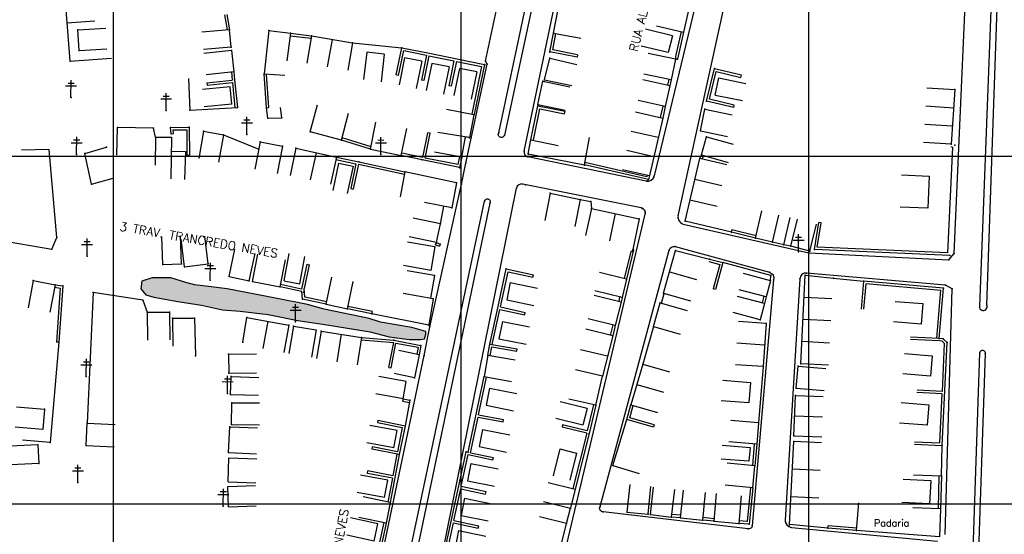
# Model space of a CAD drawing. Header units: millimetres. Extents: x 196436 to 199900, y 8705373 to 8708636.
# Tile 22 of 92: x 197673 to 197956, y 8706391 to 8706539. Entities that reach past the tile are written whole.
import ezdxf
from ezdxf.enums import TextEntityAlignment as Align

# ---------------------------------------------------------------- set-up
doc = ezdxf.new("R2010")
doc.units = ezdxf.units.MM
doc.header["$LTSCALE"] = 5
for name, color, linetype in [('CASA', 6, 'Continuous'), ('CERCA', 3, 'CERCA_LINE'), ('MALHA', 9, 'Continuous'), ('MEIO-FIO', 7, 'Continuous'), ('MURO', 9, 'Continuous'), ('POSTE', 3, 'Continuous'), ('ROCHA', 9, 'Continuous'), ('TEXTO', 2, 'Continuous'), ('TXT_NRUA', 3, 'Continuous')]:
    doc.layers.add(name, color=color, linetype=linetype)
doc.styles.add('GEOSIS', font='ROMANS.SHX')
doc.linetypes.add('CERCA_LINE', pattern='A,0.5,-0.2,["X",Standard,S=0.1,R=0,X=-0.1,Y=-0.05],-0.25', length=0.95)

# ---------------------------------------------------------------- blocks, each defined once
blk = doc.blocks.new('C')
at = {"layer": 'CASA'}
blk.add_lwpolyline([(0, 0), (0, 8)], dxfattribs=at)
blk = doc.blocks.new('A$C324D1BEE')
at = {"layer": 'CASA'}
for points in [[(8.77, 4.99), (0.9, 6.41)], [(7.87, 0), (8.77, 4.99)], [(7.87, 0), (0, 1.42)]]:
    blk.add_lwpolyline(points, dxfattribs=at)
blk = doc.blocks.new('A$C6160071F')
at = {"layer": 'CASA', "rotation": 179.1179489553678}
blk.add_blockref('A$C324D1BEE', (8.85, 6.4), dxfattribs=at)
blk = doc.blocks.new('A$C6C777A1E')
at = {"layer": 'CASA'}
for points in [[(0, 8), (0, 0)], [(0, 8), (5, 8)], [(5, 8), (5, 0)]]:
    blk.add_lwpolyline(points, dxfattribs=at)
blk = doc.blocks.new('A$C1E2D5F4F')
at = {"layer": 'CASA', "rotation": 282.9407027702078}
blk.add_blockref('A$C6C777A1E', (0, 4.87), dxfattribs=at)
blk = doc.blocks.new('A$C5AF67674')
at = {"layer": 'CASA'}
blk.add_lwpolyline([(0.45, 6.51), (8.43, 5.9), (7.98, 0), (0, 0.61)], dxfattribs=at)

msp = doc.modelspace()

# ---------------------------------------------------------------- hatches: boundary and pattern name
at = {"layer": 'ROCHA'}
h = msp.add_hatch(dxfattribs=at)
h.set_pattern_fill('AR-CONC', color=256, scale=0.5, angle=-0.251, style=0)
h.set_pattern_definition([(49.74900448, (-38097.4676, 993.7532), (3.5848920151, -0.3294681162), [0.375, -4.125]), (354.74900448, (-38097.4676, 993.7532), (-0.6772744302, 3.76396371), [0.3, -3.3]), (100.20040448, (-38097.1688, 993.7258), (2.9076202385, 3.434493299), [0.31870095, -3.50571056]), (45.93320448, (-38097.463, 994.753), (5.3325286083, -0.8509633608), [0.5625, -6.1875]), (96.38460448, (-38097.019, 994.6823), (4.6946052, 4.850070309), [0.47805144, -5.258565]), (350.93320448, (-38097.463, 994.753), (4.694601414, 4.850073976), [0.45, -4.95]), (20.74900448, (-38096.9643, 994.501), (2.9756878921, -2.0261494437), [0.375, -4.125]), (325.74900448, (-38096.9643, 994.501), (1.2324482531, 3.6203859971), [0.3, -3.3]), (71.20040448, (-38096.7163, 994.332), (4.2081373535, 1.5942332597), [0.31870095, -3.50571056]), (37.24900448, (-38097.4676, 993.7532), (0.06809020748, 1.66418695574), [0, -3.26, 0, -3.35, 0, -3.3125]), (7.24900448, (-38097.4676, 993.7532), (1.32397403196, 1.96627751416), [0, -1.91, 0, -3.185, 0, -1.2625]), (327.24900448, (-38098.5826, 993.7581), (2.66859254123, -0.12446581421), [0, -1.25, 0, -3.9, 0, -5.175]), (317.24900448, (-38099.0825, 993.7603), (2.91809550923, 0.4877463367), [0, -1.625, 0, -2.59, 0, -3.675])])
h.paths.add_polyline_path([(197789.923, 8706449.535), (197785.915, 8706450.714), (197776.839, 8706452.231), (197773.57, 8706453.301), (197760.697, 8706455.995), (197755.845, 8706457.283), (197746.665, 8706459.117), (197732.736, 8706461.816), (197727.353, 8706462.473), (197723.342, 8706463.018), (197720.877, 8706463.671), (197716.553, 8706464.957), (197711.167, 8706464.98), (197708.206, 8706464.044), (197707.879, 8706461.829), (197709.35, 8706460.134), (197711.67, 8706459.385), (197718.53, 8706458.194), (197725.389, 8706457.109), (197731.403, 8706455.816), (197736.471, 8706455.372), (197744.525, 8706454.481), (197753.072, 8706452.756), (197760.882, 8706451.561), (197773.863, 8706449.499), (197779.348, 8706447.997), (197785.259, 8706447.233), (197788.427, 8706447.219), (197789.484, 8706447.425), (197789.912, 8706448.795)])

# ---------------------------------------------------------------- linework, layer by layer
at = {"layer": 'CASA'}
for p, q in [((197934.095, 8706519.688), (197942.079, 8706519.19)), ((197942.079, 8706519.19), (197941.096, 8706503.444)), ((197835.516, 8706497.505), (197837.038, 8706505.358)), ((197941.096, 8706503.444), (197933.112, 8706503.942)), ((197875.211, 8706416.871), (197883.185, 8706416.222)), ((197883.185, 8706416.222), (197882.857, 8706412.197)), ((197882.857, 8706412.197), (197874.884, 8706412.846))]:
    msp.add_line(p, q, dxfattribs=at)
for points in [[(197870.576, 8706564.327), (197864.035, 8706535.707)], [(197826.651, 8706535.438), (197827.879, 8706541.854)], [(197689.838, 8706536.364), (197697.826, 8706536.803)], [(197690.164, 8706530.431), (197689.838, 8706536.364)], [(197733.441, 8706536.397), (197725.47, 8706535.716)], [(197733.869, 8706531.381), (197733.441, 8706536.397)], [(197744.759, 8706536.192), (197743.396, 8706523.661)], [(197744.759, 8706536.192), (197750.985, 8706535.356)], [(197750.985, 8706535.356), (197749.92, 8706527.427)], [(197757.018, 8706534.617), (197755.668, 8706526.732)], [(197757.018, 8706534.617), (197768.826, 8706532.596)], [(197826.645, 8706535.4), (197834.508, 8706533.934)], [(197733.869, 8706531.381), (197725.899, 8706530.7)], [(197762.922, 8706533.606), (197761.572, 8706525.721)], [(197768.826, 8706532.596), (197767.476, 8706524.71)], [(197690.164, 8706530.431), (197698.152, 8706530.87)], [(197734.009, 8706530.447), (197726.057, 8706529.568)], [(197734.009, 8706530.447), (197734.689, 8706524.297)], [(197861.744, 8706527.956), (197853.91, 8706529.575)], [(197824.09, 8706522.001), (197825.582, 8706528.203)], [(197825.582, 8706528.203), (197833.36, 8706526.331)], [(197861.744, 8706527.956), (197860.513, 8706521.995)], [(197734.689, 8706524.297), (197726.738, 8706523.417)], [(197743.396, 8706523.661), (197749.386, 8706523.31)], [(197860.513, 8706521.995), (197852.678, 8706523.614)], [(197822.153, 8706514.859), (197823.542, 8706521.58)], [(197823.553, 8706521.548), (197831.377, 8706519.96)], [(197824.09, 8706522.001), (197831.916, 8706520.329)], [(197860.148, 8706520.196), (197852.35, 8706521.983)], [(197860.148, 8706520.196), (197858.789, 8706514.266)], [(197756.679, 8706507.01), (197758.757, 8706514.735)], [(197822.153, 8706514.859), (197829.987, 8706513.24)], [(197858.789, 8706514.266), (197850.991, 8706516.053)], [(197744.433, 8706510.912), (197744.026, 8706513.935)], [(197748.49, 8706511.001), (197748.084, 8706514.025)], [(197765.615, 8706504.606), (197767.693, 8706512.332)], [(197803.724, 8706511.911), (197795.866, 8706513.416)], [(197803.724, 8706511.911), (197802.455, 8706505.287)], [(197868.89, 8706507.3), (197870.182, 8706513.502)], [(197870.182, 8706513.502), (197878.014, 8706511.87)], [(197744.433, 8706510.912), (197748.49, 8706511.001)], [(197773.966, 8706501.986), (197775.568, 8706509.824)], [(197858.061, 8706510.967), (197854.265, 8706494.396)], [(197725.95, 8706507.164), (197724.564, 8706499.285)], [(197725.95, 8706507.164), (197731.683, 8706506.156)], [(197731.683, 8706506.156), (197730.297, 8706498.277)], [(197765.615, 8706504.606), (197756.679, 8706507.01)], [(197782.85, 8706500.171), (197784.451, 8706508.009)], [(197802.399, 8706505.412), (197793.402, 8706506.793)], [(197868.89, 8706507.3), (197876.722, 8706505.668)], [(197712.157, 8706505.457), (197712.032, 8706497.457)], [(197712.157, 8706505.457), (197716.77, 8706505.44)], [(197716.77, 8706505.44), (197716.529, 8706493.443)], [(197742.22, 8706504.091), (197740.742, 8706496.229)], [(197742.22, 8706504.091), (197748.645, 8706502.884)], [(197800.284, 8706499.728), (197801.311, 8706505.579)], [(197819.318, 8706500.644), (197820.162, 8706504.71)], [(197820.162, 8706504.71), (197827.995, 8706503.084)], [(197869.187, 8706500.373), (197870.668, 8706505.605)], [(197870.668, 8706505.605), (197878.365, 8706503.426)], [(197691.826, 8706500.813), (197698.057, 8706502.585)], [(197693.746, 8706491.926), (197691.826, 8706500.813)], [(197716.755, 8706501.44), (197720.726, 8706501.328)], [(197720.726, 8706501.328), (197720.5, 8706493.331)], [(197748.645, 8706502.884), (197747.168, 8706495.021)], [(197752.541, 8706502.259), (197750.834, 8706494.443)], [(197752.541, 8706502.259), (197764.177, 8706499.718)], [(197758.359, 8706500.989), (197756.652, 8706493.173)], [(197773.966, 8706501.986), (197782.85, 8706500.171)], [(197800.284, 8706499.728), (197792.404, 8706501.112)], [(197819.318, 8706500.644), (197835.516, 8706497.505)], [(197869.187, 8706500.373), (197876.884, 8706498.194)], [(197764.177, 8706499.718), (197762.47, 8706491.902)], [(197764.783, 8706497.981), (197763.117, 8706490.157)], [(197764.783, 8706497.981), (197768.967, 8706497.09)], [(197864.487, 8706481.33), (197868.738, 8706499.337)], [(197876.524, 8706497.499), (197868.738, 8706499.337)], [(197768.967, 8706497.09), (197767.3, 8706489.265)], [(197783.895, 8706495.488), (197782.51, 8706488.335)], [(197798.77, 8706492.284), (197783.895, 8706495.488)], [(197846.467, 8706496.182), (197854.265, 8706494.396)], [(197926.755, 8706494.633), (197934.748, 8706494.29), (197934.349, 8706484.996), (197926.357, 8706485.339)], [(197693.746, 8706491.926), (197699.976, 8706493.698)], [(197798.77, 8706492.284), (197797.385, 8706485.131)], [(197825.701, 8706489.308), (197824.128, 8706481.464)], [(197825.701, 8706489.308), (197834.363, 8706487.57)], [(197797.385, 8706485.131), (197789.531, 8706486.652)], [(197834.363, 8706487.57), (197832.791, 8706479.727)], [(197834.363, 8706487.57), (197837.357, 8706486.943)], [(197837.357, 8706486.943), (197837.553, 8706484.977)], [(197837.553, 8706484.977), (197835.846, 8706477.161)], [(197837.553, 8706484.977), (197851.29, 8706481.976)], [(197844.422, 8706483.477), (197842.715, 8706475.661)], [(197884.763, 8706476.44), (197886.606, 8706484.225)], [(197794.1, 8706480.506), (197786.275, 8706482.173)], [(197792.954, 8706475.127), (197794.1, 8706480.506)], [(197851.29, 8706481.976), (197849.464, 8706473.11)], [(197877.809, 8706478.119), (197864.487, 8706481.33)], [(197889.64, 8706475.286), (197891.482, 8706483.071)], [(197892.933, 8706474.534), (197894.714, 8706482.333)], [(197894.911, 8706474.068), (197896.848, 8706481.83)], [(197900.417, 8706472.693), (197902.355, 8706480.455)], [(197714.274, 8706468.867), (197713.995, 8706476.863)], [(197719.599, 8706469.053), (197719.321, 8706477.048)], [(197720.495, 8706468.201), (197719.494, 8706476.138)], [(197727.315, 8706469.061), (197726.315, 8706476.998)], [(197792.524, 8706473.889), (197784.641, 8706475.251)], [(197792.954, 8706475.127), (197785.129, 8706476.793)], [(197889.64, 8706475.286), (197884.763, 8706476.44)], [(197892.933, 8706474.534), (197889.64, 8706475.286)], [(197733.315, 8706465.388), (197734.983, 8706473.212)], [(197739.106, 8706464.154), (197740.774, 8706471.978)], [(197749.132, 8706464.15), (197750.597, 8706472.015)], [(197792.524, 8706473.889), (197791.358, 8706467.135)], [(197858.329, 8706460.542), (197861.767, 8706472.867)], [(197861.767, 8706472.867), (197871.536, 8706470.379)], [(197894.911, 8706474.068), (197892.933, 8706474.534)], [(197900.417, 8706472.693), (197894.911, 8706474.068)], [(197714.274, 8706468.867), (197719.599, 8706469.053)], [(197720.495, 8706468.201), (197727.315, 8706469.061)], [(197740.026, 8706463.964), (197741.607, 8706471.806)], [(197747.96, 8706462.365), (197749.541, 8706470.207)], [(197753.653, 8706463.308), (197755.118, 8706471.173)], [(197791.358, 8706467.135), (197783.474, 8706468.497)], [(197792.397, 8706465.675), (197784.512, 8706467.026)], [(197847.631, 8706464.608), (197839.858, 8706466.499)], [(197860.048, 8706466.705), (197867.754, 8706464.555)], [(197889.075, 8706464.159), (197881.346, 8706466.223)], [(197676.986, 8706464.199), (197675.473, 8706456.343)], [(197676.986, 8706464.199), (197683.273, 8706462.988)], [(197733.315, 8706465.388), (197739.106, 8706464.154)], [(197740.026, 8706463.964), (197747.96, 8706462.365)], [(197749.132, 8706464.15), (197753.653, 8706463.308)], [(197761.255, 8706457.383), (197762.91, 8706465.21)], [(197767.359, 8706456.092), (197769.014, 8706463.919)], [(197792.397, 8706465.675), (197791.274, 8706459.119)], [(197847.631, 8706464.608), (197846.357, 8706459.37)], [(197889.075, 8706464.159), (197887.833, 8706459.509)], [(197897.783, 8706440.287), (197899.084, 8706465.721)], [(197899.084, 8706465.721), (197907.206, 8706464.946)], [(197683.273, 8706462.988), (197681.76, 8706455.132)], [(197846.357, 8706459.37), (197838.584, 8706461.261)], [(197887.833, 8706459.509), (197880.104, 8706461.573)], [(197792.067, 8706458.983), (197783.389, 8706460.47)], [(197792.067, 8706458.983), (197790.769, 8706451.409)], [(197846.086, 8706458.023), (197838.316, 8706459.927)], [(197846.086, 8706458.023), (197844.43, 8706451.267)], [(197855.435, 8706450.975), (197857.377, 8706457.779)], [(197857.377, 8706457.779), (197865.07, 8706455.584)], [(197857.675, 8706457.718), (197858.453, 8706460.507)], [(197858.329, 8706460.542), (197866.035, 8706458.392)], [(197887.317, 8706457.576), (197879.588, 8706459.641)], [(197924.912, 8706458.221), (197932.886, 8706457.572), (197932.406, 8706451.679), (197924.432, 8706452.327)], [(197709.765, 8706455.103), (197716.175, 8706455.137)], [(197709.765, 8706455.103), (197709.808, 8706447.103)], [(197716.175, 8706455.137), (197716.218, 8706447.138)], [(197761.255, 8706457.383), (197767.359, 8706456.092)], [(197886.075, 8706452.926), (197878.345, 8706454.99)], [(197887.317, 8706457.576), (197886.075, 8706452.926)], [(197717.06, 8706453.352), (197723.349, 8706453.39)], [(197717.06, 8706453.352), (197717.108, 8706445.352)], [(197723.349, 8706453.39), (197723.656, 8706442.517)], [(197737.23, 8706446.522), (197738.408, 8706453.611)], [(197738.408, 8706453.611), (197750.5, 8706451.358)], [(197744.454, 8706452.484), (197742.989, 8706444.62)], [(197790.769, 8706451.409), (197774.384, 8706454.588)], [(197844.43, 8706451.267), (197836.66, 8706453.171)], [(197887.819, 8706451.846), (197879.838, 8706452.392)], [(197750.5, 8706451.358), (197749.035, 8706443.493)], [(197751.814, 8706451.104), (197750.534, 8706443.207)], [(197751.814, 8706451.104), (197758.333, 8706450.047)], [(197758.333, 8706450.047), (197757.054, 8706442.15)], [(197759.757, 8706449.695), (197758.482, 8706441.797)], [(197759.757, 8706449.695), (197771.384, 8706447.818)], [(197843.667, 8706448.268), (197835.909, 8706450.219)], [(197855.435, 8706450.975), (197863.127, 8706448.779)], [(197887.819, 8706451.846), (197886.971, 8706439.442)], [(197765.571, 8706448.756), (197764.296, 8706440.858)], [(197771.384, 8706447.818), (197770.11, 8706439.92)], [(197843.667, 8706448.268), (197840.767, 8706436.734)], [(197788.037, 8706442.832), (197782.162, 8706444.051)], [(197842.217, 8706442.501), (197834.415, 8706444.27)], [(197887.395, 8706445.644), (197879.413, 8706446.19)], [(197788.037, 8706442.832), (197786.669, 8706436.244)], [(197807.776, 8706442.758), (197806.698, 8706436.578)], [(197807.776, 8706442.758), (197815.657, 8706441.383)], [(197927.629, 8706443.244), (197935.603, 8706442.595), (197935.123, 8706436.702), (197927.15, 8706437.351)], [(197840.767, 8706436.734), (197832.965, 8706438.503)], [(197852.299, 8706440.174), (197848.884, 8706428.46)], [(197852.299, 8706440.174), (197859.979, 8706437.935)], [(197886.971, 8706439.442), (197878.989, 8706439.988)], [(197896.503, 8706433.233), (197897.037, 8706439.556)], [(197897.037, 8706439.556), (197905.008, 8706438.884)], [(197784.298, 8706435.192), (197776.432, 8706436.65)], [(197786.669, 8706436.244), (197780.795, 8706437.463)], [(197783.374, 8706430.206), (197784.298, 8706435.192)], [(197806.698, 8706436.578), (197814.579, 8706435.203)], [(197838.856, 8706428.31), (197840.767, 8706436.734)], [(197850.591, 8706434.317), (197858.272, 8706432.078)], [(197896.503, 8706433.233), (197904.475, 8706432.56)], [(197783.374, 8706430.206), (197775.508, 8706431.663)], [(197838.856, 8706428.31), (197831.055, 8706430.08)], [(197895.82, 8706419.487), (197896.236, 8706431.164)], [(197896.236, 8706431.164), (197904.231, 8706430.879)], [(197734.026, 8706422.822), (197734.091, 8706429.072)], [(197734.091, 8706429.072), (197742.091, 8706428.989)], [(197848.884, 8706428.46), (197856.564, 8706426.221)], [(197926.627, 8706429.1), (197934.6, 8706428.451), (197934.121, 8706422.557), (197926.147, 8706423.206)], [(197885.619, 8706423.297), (197877.647, 8706423.965)], [(197896.028, 8706425.325), (197904.023, 8706425.04)], [(197692.232, 8706416.73), (197692.502, 8706423.149)], [(197692.502, 8706423.149), (197700.495, 8706422.813)], [(197733.186, 8706414.724), (197733.518, 8706422.167)], [(197733.518, 8706422.167), (197741.51, 8706421.81)], [(197734.026, 8706422.822), (197742.025, 8706422.738)], [(197885.619, 8706423.297), (197885.102, 8706417.12)], [(197895.82, 8706419.487), (197903.815, 8706419.202)], [(197678.305, 8706416.909), (197670.313, 8706416.536)], [(197678.305, 8706416.909), (197678.552, 8706411.603)], [(197692.232, 8706416.73), (197700.225, 8706416.394)], [(197885.102, 8706417.12), (197877.13, 8706417.788)], [(197894.571, 8706393.991), (197895.773, 8706417.926)], [(197930.237, 8706408.299), (197938.233, 8706408.046), (197938.508, 8706416.753)], [(197733.009, 8706406.317), (197733.263, 8706413.206)], [(197733.186, 8706414.724), (197741.178, 8706414.367)], [(197733.263, 8706413.206), (197741.257, 8706412.912)], [(197678.552, 8706411.603), (197670.561, 8706411.23)], [(197884.585, 8706410.943), (197876.621, 8706411.694)], [(197883.984, 8706404.567), (197884.585, 8706410.943)], [(197927.199, 8706407.096), (197935.187, 8706406.662), (197934.822, 8706399.962), (197926.834, 8706400.396)], [(197732.93, 8706404.961), (197740.926, 8706405.225)], [(197733.123, 8706399.114), (197732.93, 8706404.961)], [(197733.009, 8706406.317), (197741.004, 8706406.022)], [(197825.085, 8706406.088), (197832.859, 8706404.199)], [(197832.859, 8706404.199), (197831.527, 8706398.716)], [(197847.847, 8706397.615), (197848.705, 8706405.569)], [(197853.833, 8706396.969), (197854.692, 8706404.923)], [(197854.539, 8706396.852), (197855.441, 8706404.801)], [(197860.619, 8706396.162), (197861.521, 8706404.111)], [(197863.215, 8706395.962), (197864.027, 8706403.921)], [(197883.984, 8706404.567), (197876.02, 8706405.318)], [(197779.694, 8706400.363), (197771.86, 8706401.984)], [(197869.565, 8706395.314), (197870.377, 8706403.273)], [(197872.842, 8706394.964), (197873.538, 8706402.933)], [(197880.034, 8706394.335), (197880.731, 8706402.305)], [(197733.123, 8706399.114), (197741.119, 8706399.378)], [(197779.694, 8706400.363), (197778.465, 8706394.423)], [(197823.753, 8706400.605), (197831.527, 8706398.716)], [(197929.99, 8706398.896), (197937.984, 8706398.592), (197937.676, 8706390.477), (197913.864, 8706392.299), (197914.443, 8706400.278)], [(197778.465, 8706394.423), (197770.631, 8706396.044)], [(197830.347, 8706394.344), (197822.569, 8706396.215)], [(197847.847, 8706397.615), (197853.833, 8706396.969)], [(197854.539, 8706396.852), (197860.619, 8706396.162)], [(197863.215, 8706395.962), (197869.565, 8706395.314)], [(197827.16, 8706381.102), (197830.347, 8706394.344)], [(197872.842, 8706394.964), (197880.034, 8706394.335)], [(197905.565, 8706392.986), (197894.571, 8706393.991)]]:
    msp.add_lwpolyline(points, dxfattribs=at)
for p in [(197689.839, 8706536.364, 696.786), (197733.442, 8706536.397, 699.08), (197744.759, 8706536.193, 699.474), (197750.986, 8706535.356, 700.124), (197757.019, 8706534.617, 700.423), (197826.652, 8706535.439, 701.776), (197733.87, 8706531.382, 699.247), (197768.827, 8706532.596, 700.844), (197690.165, 8706530.432, 696.802), (197734.01, 8706530.447, 699.422), (197825.584, 8706528.203, 701.922), (197861.745, 8706527.956, 702.219), (197734.69, 8706524.297, 699.437), (197743.397, 8706523.661, 699.967), (197823.543, 8706521.58, 702.256), (197823.977, 8706521.531, 702.273), (197860.149, 8706520.196, 702.344), (197860.513, 8706521.995, 702.143), (197942.079, 8706519.19, 702.436), (197822.12, 8706514.475, 702.893), (197822.153, 8706514.86, 702.565), (197744.027, 8706513.935, 700.176), (197803.79, 8706511.95, 702.507), (197858.79, 8706514.266, 702.589), (197870.183, 8706513.502, 702.522), (197744.434, 8706510.912, 700.302), (197748.491, 8706511.002, 700.558), (197858.062, 8706510.967, 702.704), (197716.66, 8706506.459, 698.644), (197725.951, 8706507.164, 699.893), (197731.684, 8706506.156, 699.903), (197756.68, 8706507.01, 701.525), (197868.891, 8706507.3, 702.652), (197712.158, 8706505.457, 698.303), (197742.221, 8706504.091, 701.165), (197765.616, 8706504.607, 701.865), (197801.283, 8706505.41, 702.737), (197802.456, 8706505.287, 702.524), (197820.163, 8706504.711, 702.965), (197870.668, 8706505.605, 702.751), (197941.096, 8706503.443, 703.334), (197691.827, 8706500.813, 696.617), (197698.058, 8706502.586, 697.314), (197748.646, 8706502.884, 701.233), (197752.542, 8706502.259, 701.872), (197773.967, 8706501.987, 702.601), (197819.318, 8706500.644, 702.865), (197819.474, 8706500.588, 702.937), (197869.187, 8706500.373, 702.987), (197764.177, 8706499.718, 702.51), (197782.851, 8706500.171, 702.566), (197800.285, 8706499.728, 702.731), (197835.517, 8706497.504, 703.418), (197868.739, 8706499.337, 702.992), (197783.896, 8706495.488, 702.585), (197693.747, 8706491.926, 696.623), (197854.266, 8706494.396, 703.446), (197825.701, 8706489.308, 703.365), (197834.364, 8706487.571, 703.633), (197837.358, 8706486.943, 703.64), (197837.554, 8706484.977, 703.664), (197794.101, 8706480.506, 703.238), (197851.291, 8706481.977, 703.723), (197864.488, 8706481.33, 703.918), (197792.955, 8706475.127, 703.26), (197889.64, 8706475.286, 704.75), (197792.525, 8706473.89, 703.413), (197849.464, 8706473.11, 704.277), (197861.768, 8706472.868, 704.447), (197892.933, 8706474.534, 704.821), (197894.911, 8706474.068, 704.857), (197900.418, 8706472.694, 704.984), (197719.6, 8706469.053, 699.695), (197727.316, 8706469.061, 700.873), (197871.536, 8706470.379, 704.642), (197714.275, 8706468.867, 698.898), (197720.496, 8706468.201, 699.82), (197676.986, 8706464.199, 696.662), (197733.316, 8706465.388, 702.024), (197739.107, 8706464.154, 702.026), (197740.027, 8706463.964, 701.94), (197792.398, 8706465.675, 703.625), (197847.631, 8706464.608, 704.316), (197889.075, 8706464.159, 704.945), (197899.084, 8706465.721, 705.04), (197907.207, 8706464.946, 705.174), (197683.273, 8706462.989, 697.039), (197747.961, 8706462.365, 702.475), (197792.068, 8706458.983, 703.917), (197846.087, 8706458.023, 705.007), (197846.357, 8706459.37, 704.78), (197857.377, 8706457.78, 704.959), (197857.675, 8706457.718, 704.99), (197858.329, 8706460.542, 704.967), (197709.766, 8706455.103, 698.007), (197716.176, 8706455.138, 699.123), (197761.256, 8706457.383, 702.872), (197767.36, 8706456.092, 703.564), (197717.061, 8706453.352, 699.247), (197723.35, 8706453.39, 700.128), (197738.409, 8706453.611, 701.985), (197774.385, 8706454.588, 703.634), (197886.075, 8706452.926, 705.556), (197750.501, 8706451.358, 702.799), (197751.815, 8706451.104, 703.184), (197759.758, 8706449.695, 703.789), (197790.77, 8706451.409, 704.246), (197844.43, 8706451.267, 705.09), (197855.435, 8706450.975, 705.04), (197887.819, 8706451.846, 705.613), (197737.231, 8706446.522, 702.236), (197771.385, 8706447.818, 703.823), (197843.668, 8706448.268, 705.158), (197723.657, 8706442.517, 700.268), (197788.038, 8706442.832, 704.589), (197807.777, 8706442.758, 704.849), (197852.299, 8706440.174, 705.51), (197886.971, 8706439.442, 706.327), (197897.037, 8706439.556, 706.423), (197897.784, 8706440.287, 706.563), (197733.905, 8706436.567, 702.113), (197786.67, 8706436.244, 704.713), (197806.699, 8706436.578, 704.835), (197840.767, 8706436.734, 705.677), (197896.504, 8706433.233, 706.695), (197733.74, 8706431.459, 702.043), (197896.236, 8706431.164, 706.764), (197680.171, 8706427.246, 697.41), (197734.092, 8706429.072, 702.522), (197838.857, 8706428.31, 706.012), (197692.503, 8706423.149, 697.452), (197733.519, 8706422.168, 701.676), (197734.027, 8706422.822, 702.539), (197885.62, 8706423.297, 707.385), (197895.82, 8706419.487, 707.391), (197678.305, 8706416.909, 697.505), (197692.233, 8706416.73, 697.462), (197895.773, 8706417.926, 707.556), (197938.508, 8706416.753, 708.376), (197733.186, 8706414.724, 701.742), (197678.553, 8706411.603, 697.614), (197884.585, 8706410.943, 708.093), (197832.859, 8706404.2, 706.738), (197883.984, 8706404.567, 708.222), (197779.695, 8706400.363, 705.425), (197831.527, 8706398.716, 706.791), (197847.847, 8706397.615, 707.251), (197853.833, 8706396.969, 707.786), (197854.539, 8706396.852, 707.789), (197860.62, 8706396.162, 708.16), (197863.215, 8706395.962, 708.292), (197778.466, 8706394.423, 705.553), (197830.347, 8706394.344, 706.957), (197869.565, 8706395.314, 708.574), (197872.842, 8706394.964, 708.671), (197880.035, 8706394.335, 708.627), (197894.571, 8706393.991, 708.778), (197905.565, 8706392.986, 709.046), (197913.864, 8706392.299, 709.179)]:
    msp.add_point(p, dxfattribs=at)
at = {"layer": 'CERCA'}
for p, q in [((197683.776, 8706476.563), (197681.538, 8706501.956)), ((197651.393, 8706478.557), (197682.283, 8706473.264)), ((197682.283, 8706473.264), (197683.776, 8706476.563))]:
    msp.add_line(p, q, dxfattribs=at)
for points in [[(197685.196, 8706556.946), (197687.537, 8706527.297)], [(197686.662, 8706538.381), (197694.644, 8706538.912)], [(197768.826, 8706532.596), (197783.012, 8706531.215)], [(197687.537, 8706527.297), (197699.499, 8706528.242)], [(197721.607, 8706522.357), (197722.06, 8706513.207), (197735.69, 8706514.009)], [(197701.034, 8706500.274), (197701.194, 8706508.273)], [(197711.524, 8706508.066), (197701.194, 8706508.273)], [(197712.157, 8706505.457), (197711.524, 8706508.066)], [(197731.683, 8706506.156), (197741.835, 8706502.041)], [(197681.538, 8706501.956), (197673.54, 8706501.747)], [(197794.1, 8706480.506), (197795.082, 8706485.577)], [(197889.075, 8706464.159), (197889.143, 8706465.652), (197875.328, 8706469.37)], [(197907.206, 8706464.946), (197915.839, 8706463.995)], [(197694.228, 8706460.798), (197692.502, 8706423.149)], [(197708.491, 8706458.524), (197694.228, 8706460.798)], [(197708.491, 8706458.524), (197709.765, 8706455.103)], [(197855.435, 8706450.975), (197852.299, 8706440.174)], [(197684.364, 8706446.473), (197681.874, 8706417.592)], [(197733.18, 8706443.077), (197741.18, 8706443.154)], [(197733.18, 8706443.077), (197733.233, 8706437.563)], [(197886.971, 8706439.442), (197885.619, 8706423.297)], [(197733.233, 8706437.563), (197741.233, 8706437.641)], [(197733.739, 8706431.459), (197733.904, 8706436.567)], [(197733.904, 8706436.567), (197741.9, 8706436.308)], [(197733.739, 8706431.459), (197741.735, 8706431.2)], [(197785.341, 8706429.842), (197783.976, 8706422.456)], [(197843.679, 8706410.991), (197847.71, 8706424.192)], [(197681.874, 8706417.592), (197673.903, 8706418.28)], [(197843.679, 8706410.991), (197851.33, 8706408.655)], [(197830.347, 8706394.344), (197831.527, 8706398.716)]]:
    msp.add_lwpolyline(points, dxfattribs=at)
for p in [(197687.538, 8706527.297, 696.163), (197722.061, 8706513.207, 699.003), (197701.195, 8706508.273, 697.508), (197711.525, 8706508.066, 698.177), (197683.777, 8706476.564, 696.5), (197682.284, 8706473.265, 696.568), (197875.328, 8706469.37, 704.661), (197889.143, 8706465.652, 704.966), (197694.229, 8706460.798, 696.703), (197708.492, 8706458.524, 697.437), (197733.181, 8706443.077, 701.742), (197733.234, 8706437.563, 701.71), (197847.71, 8706424.192, 705.99), (197681.875, 8706417.593, 697.474), (197843.679, 8706410.992, 706.44)]:
    msp.add_point(p, dxfattribs=at)
at = {"layer": 'MALHA'}
for p, q in [((197700, 8708635.599), (197700, 8705384.785)), ((197700, 8708635.599), (197700, 8705384.785)), ((197800, 8708635.599), (197800, 8705384.785)), ((197800, 8708635.599), (197800, 8705384.785)), ((197900, 8708635.599), (197900, 8705384.785)), ((197900, 8708635.599), (197900, 8705384.785)), ((196441.61, 8706500), (199000, 8706500)), ((196441.61, 8706500), (199000, 8706500)), ((196441.61, 8706400), (199000, 8706400)), ((196441.61, 8706400), (199000, 8706400))]:
    msp.add_line(p, q, dxfattribs=at)
at = {"layer": 'MEIO-FIO'}
for p, q in [((197818.248, 8706501.484), (197849.392, 8706651.787)), ((197862.495, 8706482.857), (197898.477, 8706645.917)), ((197879.839, 8706595.112), (197855.607, 8706494.324)), ((197941.945, 8706472.015), (197946.649, 8706578.624)), ((197807.051, 8706527.305), (197810.534, 8706543.405)), ((197801.456, 8706498.015), (197807.52, 8706526.428)), ((197807.52, 8706526.428), (197807.051, 8706527.305)), ((197800.149, 8706491.923), (197801.456, 8706498.015)), ((197853.268, 8706492.832), (197819.277, 8706499.807)), ((197791.073, 8706450.877), (197800.149, 8706491.923)), ((197851.898, 8706485.115), (197817.774, 8706491.953)), ((197791.187, 8706368.35), (197816.006, 8706490.781)), ((197811.19, 8706307.543), (197853.058, 8706483.295)), ((197863.993, 8706480.48), (197900.123, 8706472.152)), ((197900.123, 8706472.152), (197940.413, 8706470.157)), ((197940.413, 8706470.157), (197941.945, 8706472.015)), ((197939.419, 8706462.847), (197899.443, 8706466.381)), ((197897.521, 8706464.673), (197893.266, 8706395.307)), ((197939.309, 8706391.162), (197941.383, 8706461.807)), ((197941.383, 8706461.807), (197939.419, 8706462.847)), ((197789.427, 8706442.612), (197791.073, 8706450.877)), ((197774.316, 8706370.734), (197789.427, 8706442.612)), ((197895.09, 8706393.196), (197937.152, 8706389.245))]:
    msp.add_line(p, q, dxfattribs=at)
for points in [[(197810.9, 8706506.73), (197833.088, 8706610.934), (197841.723, 8706651.945, -1.2923561), (197843.526, 8706651.048), (197834.916, 8706610.285), (197812.521, 8706506.072, -1.1908152), (197810.9, 8706506.73, -0.5567232)], [(197951.344, 8706457.096), (197954.94, 8706562.014, 0.971483), (197953.268, 8706562.12), (197949.181, 8706456.748, 1.2207962), (197951.344, 8706457.096, -1.4479952)], [(197774.703, 8706333.303), (197781.902, 8706369.694), (197806.838, 8706487.076, -1.1690951), (197808.348, 8706486.499), (197783.738, 8706369.459), (197775.786, 8706333.115, -0.9576991), (197774.703, 8706333.303, 2.4353933)], [(197840.048, 8706399.246), (197859.95, 8706473, -0.4134657), (197861.683, 8706474), (197888.802, 8706466.581, -0.4385793), (197889.925, 8706464.411), (197883.837, 8706393.669, -0.4448738), (197882.635, 8706392.76), (197840.908, 8706397.623, -0.5255417), (197840.048, 8706399.246, 5.1074571)], [(197943.944, 8706284.636), (197949.277, 8706443.419, -1.0985462), (197950.824, 8706443.221), (197945.473, 8706284.342, -1.1701021), (197943.944, 8706284.636, 1.7315322)]]:
    msp.add_lwpolyline(points, format="xyb", dxfattribs=at)
for centre, radius, start, end in [((197819.543, 8706501.125), 1.344, 164.4933, 258.6055), ((197817.476, 8706490.483), 1.5, 78.54384, 168.54076), ((197853.663, 8706494.792), 2, 258.6055, 346.45093), ((197851.6, 8706483.645), 1.5, 346.49021, 78.54384), ((197864.448, 8706482.428), 2, 167.60547, 256.83963), ((197899.287, 8706464.62), 1.767, 84.9478, 178.28478), ((197895.263, 8706395.189), 2, 176.6203, 265.04961)]:
    msp.add_arc(centre, radius, start, end, dxfattribs=at)
for p in [(197807.052, 8706527.305, 701.655), (197807.522, 8706526.429, 701.683), (197810.901, 8706506.73, 702.365), (197812.522, 8706506.072, 702.449), (197818.249, 8706501.484, 702.516), (197801.457, 8706498.015, 702.6), (197819.278, 8706499.807, 702.617), (197798.771, 8706492.284, 702.984), (197800.15, 8706491.923, 702.775), (197818.55, 8706491.796, 702.82), (197853.707, 8706492.869, 703.286), (197855.467, 8706493.976, 703.158), (197816.011, 8706490.805, 702.866), (197806.839, 8706487.076, 702.989), (197808.349, 8706486.499, 703.031), (197797.386, 8706485.131, 703.132), (197852.166, 8706484.984, 703.604), (197852.996, 8706483.657, 703.639), (197862.494, 8706482.184, 703.772), (197863.365, 8706480.747, 703.829), (197859.95, 8706473, 704.094), (197861.683, 8706474, 704.135), (197900.123, 8706472.152, 704.922), (197941.944, 8706472.015, 705.109), (197940.412, 8706470.157, 705.25), (197888.803, 8706466.581, 704.838), (197899.443, 8706466.381, 705.081), (197889.925, 8706464.411, 705.038), (197897.521, 8706464.673, 705.036), (197939.418, 8706462.846, 705.626), (197941.383, 8706461.807, 705.733), (197951.343, 8706457.096, 705.973), (197791.074, 8706450.877, 704.102), (197789.428, 8706442.613, 704.34), (197949.277, 8706443.419, 706.831), (197950.823, 8706443.22, 706.815), (197840.049, 8706399.246, 706.753), (197840.908, 8706397.623, 706.861), (197882.635, 8706392.76, 708.726), (197883.837, 8706393.67, 708.762), (197893.395, 8706394.816, 708.712), (197894.38, 8706393.578, 708.739)]:
    msp.add_point(p, dxfattribs=at)
at = {"layer": 'MURO'}
for p, q in [((197731.982, 8706540.656), (197732.741, 8706536.337)), ((197732.675, 8706540.755), (197733.441, 8706536.397)), ((197750.9, 8706534.661), (197756.933, 8706533.922)), ((197750.985, 8706535.356), (197757.018, 8706534.617)), ((197825.584, 8706530.029), (197826.651, 8706535.438)), ((197826.406, 8706530.58), (197827.338, 8706535.303)), ((197863.352, 8706535.861), (197861.722, 8706528.656)), ((197864.035, 8706535.707), (197862.279, 8706527.95)), ((197781.403, 8706523.378), (197783.012, 8706531.215)), ((197782.089, 8706523.238), (197783.557, 8706530.388)), ((197783.012, 8706531.215), (197790.926, 8706529.59)), ((197783.557, 8706530.388), (197790.1, 8706529.045)), ((197790.1, 8706529.045), (197788.631, 8706521.894)), ((197790.785, 8706528.904), (197789.317, 8706521.754)), ((197790.785, 8706528.904), (197798.013, 8706527.42)), ((197790.926, 8706529.59), (197798.84, 8706527.965)), ((197833.433, 8706528.478), (197825.584, 8706530.029)), ((197833.568, 8706529.165), (197826.406, 8706530.58)), ((197861.722, 8706528.656), (197861.753, 8706528.656)), ((197798.013, 8706527.42), (197796.545, 8706520.27)), ((197798.699, 8706527.28), (197797.231, 8706520.129)), ((197798.699, 8706527.28), (197805.926, 8706525.796)), ((197798.84, 8706527.965), (197806.753, 8706526.341)), ((197805.926, 8706525.796), (197803.103, 8706512.091)), ((197806.753, 8706526.341), (197803.789, 8706511.949)), ((197862.279, 8706527.95), (197861.744, 8706527.956)), ((197733.992, 8706524.235), (197734.202, 8706521.874)), ((197734.689, 8706524.297), (197734.899, 8706521.936)), ((197744.026, 8706513.935), (197743.396, 8706523.661)), ((197744.725, 8706513.98), (197744.1, 8706523.619)), ((197782.089, 8706523.238), (197781.403, 8706523.378)), ((197870.709, 8706515.847), (197872.963, 8706525.228)), ((197871.554, 8706516.364), (197873.481, 8706524.384)), ((197872.963, 8706525.228), (197880.742, 8706523.359)), ((197873.481, 8706524.384), (197880.579, 8706522.678)), ((197726.939, 8706521.142), (197734.202, 8706521.874)), ((197726.939, 8706521.142), (197727.008, 8706520.445)), ((197727.008, 8706520.445), (197734.272, 8706521.17)), ((197734.272, 8706521.17), (197734.993, 8706513.94)), ((197734.899, 8706521.936), (197735.69, 8706514.009)), ((197789.317, 8706521.754), (197788.631, 8706521.894)), ((197797.231, 8706520.129), (197796.545, 8706520.27)), ((197859.827, 8706522.134), (197859.462, 8706520.335)), ((197860.513, 8706521.995), (197860.148, 8706520.196)), ((197820.162, 8706504.71), (197822.119, 8706514.475)), ((197822.119, 8706514.475), (197829.963, 8706512.903)), ((197858.106, 8706514.417), (197857.378, 8706511.117)), ((197878.488, 8706513.978), (197870.709, 8706515.847)), ((197878.652, 8706514.658), (197871.554, 8706516.364)), ((197744.026, 8706513.935), (197744.725, 8706513.98)), ((197820.849, 8706504.573), (197822.668, 8706513.651)), ((197822.668, 8706513.651), (197829.826, 8706512.217)), ((197858.789, 8706514.266), (197858.061, 8706510.967)), ((197716.427, 8706508.275), (197721.814, 8706508.333)), ((197716.659, 8706506.459), (197716.427, 8706508.275)), ((197717.221, 8706507.584), (197721.121, 8706507.625)), ((197717.354, 8706506.548), (197717.221, 8706507.584)), ((197721.121, 8706507.625), (197721.198, 8706500.326)), ((197721.814, 8706508.333), (197721.898, 8706500.333)), ((197789.042, 8706499.6), (197790.523, 8706506.748)), ((197789.728, 8706499.462), (197791.208, 8706506.606)), ((197791.208, 8706506.606), (197790.523, 8706506.748)), ((197773.966, 8706501.986), (197765.615, 8706504.606)), ((197774.175, 8706502.654), (197765.825, 8706505.274)), ((197789.042, 8706499.6), (197782.992, 8706500.856)), ((197868.738, 8706499.337), (197869.187, 8706500.373)), ((197941.433, 8706502.637), (197940.008, 8706472.141)), ((197940.925, 8706502.765), (197941.433, 8706502.637)), ((197764.031, 8706499.034), (197769.815, 8706497.801)), ((197764.177, 8706499.718), (197770.646, 8706498.34)), ((197769.815, 8706497.801), (197768.295, 8706490.662)), ((197770.499, 8706497.656), (197768.979, 8706490.516)), ((197770.499, 8706497.656), (197783.748, 8706494.804)), ((197770.646, 8706498.34), (197783.895, 8706495.488)), ((197788.899, 8706498.914), (197782.85, 8706500.171)), ((197799.622, 8706496.76), (197788.899, 8706498.914)), ((197799.088, 8706497.581), (197789.728, 8706499.462)), ((197799.601, 8706499.881), (197799.088, 8706497.581)), ((197800.284, 8706499.728), (197799.622, 8706496.76)), ((197853.951, 8706493.259), (197835.516, 8706497.505)), ((197853.455, 8706494.092), (197835.649, 8706498.192)), ((197869.43, 8706499.174), (197869.866, 8706500.181)), ((197853.582, 8706494.552), (197853.455, 8706494.092)), ((197854.265, 8706494.396), (197853.951, 8706493.259)), ((197901.727, 8706473.122), (197902.968, 8706480.958)), ((197902.541, 8706473.787), (197903.659, 8706480.848)), ((197903.659, 8706480.848), (197902.968, 8706480.958)), ((197884.763, 8706476.44), (197877.809, 8706478.119)), ((197884.927, 8706477.121), (197877.973, 8706478.8)), ((197792.865, 8706475.158), (197794.069, 8706474.728)), ((197794.069, 8706474.728), (197793.834, 8706474.069)), ((197792.718, 8706474.467), (197793.834, 8706474.069)), ((197848.854, 8706472.533), (197846.951, 8706464.774)), ((197849.703, 8706473.054), (197847.631, 8706464.608)), ((197849.305, 8706472.428), (197848.854, 8706472.533)), ((197849.464, 8706473.11), (197849.703, 8706473.054)), ((197940.674, 8706471.411), (197901.727, 8706473.122)), ((197940.008, 8706472.141), (197902.541, 8706473.787)), ((197871.356, 8706469.703), (197874.471, 8706468.873)), ((197871.536, 8706470.379), (197875.328, 8706469.37)), ((197875.328, 8706469.37), (197873.27, 8706461.639)), ((197755.676, 8706468.884), (197754.136, 8706461.748)), ((197756.36, 8706468.736), (197754.884, 8706461.896)), ((197755.676, 8706468.884), (197756.36, 8706468.736)), ((197810.688, 8706456.753), (197813.034, 8706467.565)), ((197811.372, 8706456.604), (197813.57, 8706466.732)), ((197813.034, 8706467.565), (197820.852, 8706465.868)), ((197813.57, 8706466.732), (197820.704, 8706465.184)), ((197874.471, 8706468.873), (197872.593, 8706461.819)), ((197820.704, 8706465.184), (197820.852, 8706465.868)), ((197683.169, 8706462.296), (197684.75, 8706462.06)), ((197683.273, 8706462.988), (197685.493, 8706462.657)), ((197684.75, 8706462.06), (197683.666, 8706446.521)), ((197685.493, 8706462.657), (197684.364, 8706446.473)), ((197754.211, 8706461.016), (197747.96, 8706462.365)), ((197754.136, 8706461.748), (197748.107, 8706463.049)), ((197754.43, 8706458.885), (197754.211, 8706461.016)), ((197755.075, 8706459.46), (197754.884, 8706461.896)), ((197761.255, 8706457.383), (197754.43, 8706458.885)), ((197761.405, 8706458.067), (197755.075, 8706459.46)), ((197845.676, 8706459.536), (197845.406, 8706458.189)), ((197846.357, 8706459.37), (197846.086, 8706458.023)), ((197887.156, 8706459.689), (197886.64, 8706457.757)), ((197887.833, 8706459.509), (197887.317, 8706457.576)), ((197774.384, 8706454.588), (197767.359, 8706456.092)), ((197774.53, 8706455.273), (197767.506, 8706456.777)), ((197808.342, 8706445.941), (197810.688, 8706456.753)), ((197809.026, 8706445.792), (197811.224, 8706455.92)), ((197811.224, 8706455.92), (197818.358, 8706454.372)), ((197811.372, 8706456.604), (197818.506, 8706455.056)), ((197818.358, 8706454.372), (197818.506, 8706455.056)), ((197843.75, 8706451.433), (197842.989, 8706448.441)), ((197844.43, 8706451.267), (197843.667, 8706448.268)), ((197771.327, 8706447.12), (197780.689, 8706446.347)), ((197771.384, 8706447.818), (197780.746, 8706447.045)), ((197780.746, 8706447.045), (197788.459, 8706445.564)), ((197937.594, 8706447.549), (197929.396, 8706447.97)), ((197938.731, 8706447.487), (197937.594, 8706447.549)), ((197938.508, 8706416.753), (197939.89, 8706446.421)), ((197939.89, 8706446.421), (197938.731, 8706447.487)), ((197779.238, 8706439.188), (197780.689, 8706446.347)), ((197779.925, 8706439.056), (197781.302, 8706446.225)), ((197781.302, 8706446.225), (197787.664, 8706445.004)), ((197787.664, 8706445.004), (197787.345, 8706442.939)), ((197788.459, 8706445.564), (197788.037, 8706442.832)), ((197807.776, 8706442.758), (197808.342, 8706445.941)), ((197808.342, 8706445.941), (197816.218, 8706444.542)), ((197808.465, 8706442.636), (197808.908, 8706445.129)), ((197808.908, 8706445.129), (197816.096, 8706443.852)), ((197816.096, 8706443.852), (197816.218, 8706444.542)), ((197779.238, 8706439.188), (197779.925, 8706439.056)), ((197802.073, 8706414.828), (197806.698, 8706436.578)), ((197805.078, 8706425.593), (197807.383, 8706436.432)), ((197783.247, 8706429.517), (197785.214, 8706429.154)), ((197783.374, 8706430.206), (197785.341, 8706429.842)), ((197838.176, 8706428.475), (197836.372, 8706421.019)), ((197838.856, 8706428.31), (197836.888, 8706420.174)), ((197847.71, 8706424.192), (197848.884, 8706428.46)), ((197848.571, 8706424.681), (197849.559, 8706428.274)), ((197776.135, 8706424.045), (197783.976, 8706422.456)), ((197802.758, 8706414.681), (197804.932, 8706424.909)), ((197804.932, 8706424.909), (197812.118, 8706423.538)), ((197805.078, 8706425.593), (197812.249, 8706424.226)), ((197812.118, 8706423.538), (197812.249, 8706424.226)), ((197855.424, 8706422.07), (197847.71, 8706424.192)), ((197855.609, 8706422.745), (197848.571, 8706424.681)), ((197775.996, 8706423.359), (197783.151, 8706421.909)), ((197783.151, 8706421.909), (197781.742, 8706414.953)), ((197783.976, 8706422.456), (197782.289, 8706414.128)), ((197829.277, 8706422.736), (197829.112, 8706422.055)), ((197836.209, 8706420.345), (197829.112, 8706422.055)), ((197836.372, 8706421.019), (197829.277, 8706422.736)), ((197836.209, 8706420.345), (197832.18, 8706404.371)), ((197836.888, 8706420.174), (197832.859, 8706404.199)), ((197782.289, 8706414.128), (197774.448, 8706415.716)), ((197781.742, 8706414.953), (197774.587, 8706416.402)), ((197884.405, 8706417.179), (197883.888, 8706411.002)), ((197885.102, 8706417.12), (197884.585, 8706410.943)), ((197930.517, 8706417.125), (197938.508, 8706416.753)), ((197782.289, 8706414.128), (197779.694, 8706400.363)), ((197781.601, 8706414.257), (197780.433, 8706408.063)), ((197799.42, 8706405.15), (197801.516, 8706414.947)), ((197800.105, 8706405.003), (197802.054, 8706414.116)), ((197801.516, 8706414.947), (197802.073, 8706414.828)), ((197802.054, 8706414.116), (197809.192, 8706412.589)), ((197802.758, 8706414.681), (197809.339, 8706413.274)), ((197809.192, 8706412.589), (197809.339, 8706413.274)), ((197773.13, 8706408.727), (197773.26, 8706409.415)), ((197780.304, 8706407.375), (197773.13, 8706408.727)), ((197780.433, 8706408.063), (197773.26, 8706409.415)), ((197780.304, 8706407.375), (197779.006, 8706400.493)), ((197797.325, 8706395.353), (197799.42, 8706405.15)), ((197798.01, 8706395.206), (197799.959, 8706404.319)), ((197799.959, 8706404.319), (197807.097, 8706402.792)), ((197800.105, 8706405.003), (197807.243, 8706403.477)), ((197883.287, 8706404.635), (197882.341, 8706394.867)), ((197883.984, 8706404.567), (197882.972, 8706394.118)), ((197807.097, 8706402.792), (197807.243, 8706403.477)), ((197863.215, 8706395.962), (197860.619, 8706396.162)), ((197863.269, 8706396.66), (197860.673, 8706396.86)), ((197872.916, 8706395.66), (197869.639, 8706396.01)), ((197778.465, 8706394.423), (197775.335, 8706380.113)), ((197777.782, 8706394.573), (197776.366, 8706388.101)), ((197795.23, 8706385.556), (197797.325, 8706395.353)), ((197796.061, 8706386.094), (197797.863, 8706394.522)), ((197797.863, 8706394.522), (197805.002, 8706392.995)), ((197798.01, 8706395.206), (197805.148, 8706393.68)), ((197805.002, 8706392.995), (197805.148, 8706393.68)), ((197872.842, 8706394.964), (197869.565, 8706395.314)), ((197882.972, 8706394.118), (197880.034, 8706394.335)), ((197882.341, 8706394.867), (197880.095, 8706395.033)), ((197913.864, 8706392.299), (197905.565, 8706392.986)), ((197913.921, 8706392.997), (197905.622, 8706393.683))]:
    msp.add_line(p, q, dxfattribs=at)
for points in [[(197833.568, 8706529.165), (197833.433, 8706528.478)], [(197861.753, 8706528.656), (197861.744, 8706527.956)], [(197880.579, 8706522.678), (197880.742, 8706523.359)], [(197878.488, 8706513.978), (197878.652, 8706514.658)], [(197829.826, 8706512.217), (197829.963, 8706512.903)], [(197716.659, 8706506.459), (197717.354, 8706506.548)], [(197721.198, 8706500.326), (197721.898, 8706500.333)], [(197768.295, 8706490.662), (197768.979, 8706490.516)], [(197877.809, 8706478.119), (197877.973, 8706478.8)], [(197792.718, 8706474.467), (197792.954, 8706475.127)], [(197849.305, 8706472.428), (197849.464, 8706473.11)], [(197937.594, 8706447.549), (197938.879, 8706461.98), (197915.839, 8706463.995), (197915.142, 8706456.026)], [(197873.27, 8706461.639), (197872.593, 8706461.819)], [(197936.897, 8706447.611), (197938.12, 8706461.344), (197916.475, 8706463.237), (197915.839, 8706455.965)], [(197774.384, 8706454.588), (197774.53, 8706455.273)], [(197684.364, 8706446.473), (197683.666, 8706446.521)], [(197938.533, 8706432.319), (197939.176, 8706446.127), (197938.442, 8706446.802), (197937.557, 8706446.85), (197929.36, 8706447.27)], [(197938.533, 8706432.319), (197931.24, 8706432.658)], [(197783.374, 8706430.206), (197783.247, 8706429.517)], [(197930.55, 8706417.824), (197937.842, 8706417.485), (197938.5, 8706431.619)], [(197938.5, 8706431.619), (197931.208, 8706431.959)], [(197776.135, 8706424.045), (197775.996, 8706423.359)], [(197855.609, 8706422.745), (197855.424, 8706422.07)], [(197774.448, 8706415.716), (197774.587, 8706416.402)], [(197937.534, 8706408.064), (197937.285, 8706398.611)], [(197938.233, 8706408.046), (197937.984, 8706398.592)], [(197905.565, 8706392.986), (197905.622, 8706393.683)]]:
    msp.add_lwpolyline(points, dxfattribs=at)
for p in [(197826.646, 8706535.4, 701.637), (197864.035, 8706535.707, 701.538), (197783.013, 8706531.215, 701.206), (197825.584, 8706530.029, 701.883), (197825.63, 8706529.906, 701.946), (197806.753, 8706526.341, 702.064), (197806.886, 8706526.274, 701.994), (197862.28, 8706527.95, 701.92), (197872.964, 8706525.228, 701.773), (197734.9, 8706521.936, 699.352), (197823.554, 8706521.548, 702.539), (197870.71, 8706515.847, 702.329), (197735.691, 8706514.009, 699.581), (197803.724, 8706511.912, 702.574), (197716.428, 8706508.276, 698.651), (197721.815, 8706508.333, 699.091), (197802.4, 8706505.412, 702.566), (197942.158, 8706503.175, 703.442), (197770.647, 8706498.34, 702.643), (197788.9, 8706498.914, 702.722), (197835.527, 8706497.444, 703.374), (197799.622, 8706496.76, 702.796), (197799.712, 8706496.674, 702.768), (197853.951, 8706493.259, 703.418), (197877.809, 8706478.119, 704.371), (197794.07, 8706474.728, 703.366), (197884.763, 8706476.44, 704.573), (197849.703, 8706473.054, 704.235), (197901.727, 8706473.122, 705.097), (197940.673, 8706471.411, 705.309), (197813.035, 8706467.565, 704.051), (197915.839, 8706463.996, 705.376), (197685.494, 8706462.657, 696.71), (197754.673, 8706460.916, 702.71), (197938.878, 8706461.98, 706.124), (197754.431, 8706458.885, 702.726), (197684.365, 8706446.473, 696.842), (197780.747, 8706447.045, 704.09), (197937.593, 8706447.549, 706.901), (197938.73, 8706447.487, 706.893), (197939.889, 8706446.421, 706.949), (197788.46, 8706445.564, 704.319), (197808.342, 8706445.941, 704.783), (197785.342, 8706429.842, 704.676), (197848.884, 8706428.46, 705.975), (197783.977, 8706422.456, 705.074), (197836.888, 8706420.174, 706.141), (197782.289, 8706414.128, 705.128), (197801.516, 8706414.947, 705.569), (197802.083, 8706414.872, 705.579), (197938.234, 8706408.046, 708.735), (197937.985, 8706398.592, 709.385), (197882.972, 8706394.118, 708.763)]:
    msp.add_point(p, dxfattribs=at)
at = {"layer": 'POSTE'}
for p, q in [((197686.264, 8706520.205), (197689.414, 8706520.191)), ((197686.968, 8706521.042), (197688.718, 8706521.035)), ((197687.825, 8706516.838), (197687.847, 8706521.878)), ((197714.338, 8706517.308), (197716.088, 8706517.3)), ((197715.195, 8706513.104), (197715.217, 8706518.144)), ((197713.634, 8706516.471), (197716.784, 8706516.457)), ((197736.85, 8706509.637), (197740, 8706509.623)), ((197737.554, 8706510.474), (197739.304, 8706510.466)), ((197738.41, 8706506.27), (197738.433, 8706511.31)), ((197687.873, 8706503.875), (197691.023, 8706503.861)), ((197688.577, 8706504.712), (197690.327, 8706504.704)), ((197689.434, 8706500.508), (197689.456, 8706505.548)), ((197775.423, 8706503.819), (197778.573, 8706503.805)), ((197776.126, 8706504.656), (197777.876, 8706504.648)), ((197776.983, 8706500.452), (197777.005, 8706505.492)), ((197691.581, 8706475.45), (197693.331, 8706475.442)), ((197692.438, 8706471.246), (197692.46, 8706476.286)), ((197895.579, 8706475.847), (197898.729, 8706475.833)), ((197896.283, 8706476.684), (197898.033, 8706476.676)), ((197897.139, 8706472.48), (197897.161, 8706477.52)), ((197690.878, 8706474.613), (197694.028, 8706474.599)), ((197727.895, 8706464.314), (197727.917, 8706469.354)), ((197726.334, 8706467.681), (197729.484, 8706467.667)), ((197727.038, 8706468.518), (197728.788, 8706468.51)), ((197750.852, 8706455.724), (197754.002, 8706455.71)), ((197751.556, 8706456.561), (197753.306, 8706456.553)), ((197752.412, 8706452.357), (197752.434, 8706457.397)), ((197691.377, 8706440.81), (197693.127, 8706440.802)), ((197692.233, 8706436.606), (197692.255, 8706441.646)), ((197690.673, 8706439.973), (197693.823, 8706439.959)), ((197731.302, 8706435.12), (197734.452, 8706435.106)), ((197732.005, 8706435.957), (197733.755, 8706435.949)), ((197732.862, 8706431.753), (197732.884, 8706436.793)), ((197688.944, 8706410.315), (197690.694, 8706410.308)), ((197689.8, 8706406.111), (197689.822, 8706411.151)), ((197688.24, 8706409.478), (197691.39, 8706409.465)), ((197731.64, 8706399.29), (197731.662, 8706404.33)), ((197730.08, 8706402.657), (197733.23, 8706402.643)), ((197730.784, 8706403.494), (197732.534, 8706403.486))]:
    msp.add_line(p, q, dxfattribs=at)
for p in [(197687.826, 8706516.839, 696.373), (197715.196, 8706513.104, 698.553), (197738.411, 8706506.27, 700.515), (197689.435, 8706500.508, 696.388), (197776.984, 8706500.452, 702.351), (197897.14, 8706472.48, 704.835), (197692.439, 8706471.246, 696.604), (197727.896, 8706464.314, 700.88), (197752.413, 8706452.357, 702.59), (197692.234, 8706436.606, 697.106), (197732.863, 8706431.753, 701.581), (197689.801, 8706406.112, 697.838), (197731.641, 8706399.29, 701.839)]:
    msp.add_point(p, dxfattribs=at)
at = {"layer": 'ROCHA'}
msp.add_lwpolyline([(197789.923, 8706449.535), (197785.915, 8706450.714), (197776.839, 8706452.231), (197773.57, 8706453.301), (197760.697, 8706455.995), (197755.845, 8706457.283), (197746.665, 8706459.117), (197732.736, 8706461.816), (197727.353, 8706462.473), (197723.342, 8706463.018), (197720.877, 8706463.671), (197716.553, 8706464.957), (197711.167, 8706464.98), (197708.206, 8706464.044), (197707.879, 8706461.829), (197709.35, 8706460.134), (197711.67, 8706459.385), (197718.53, 8706458.194), (197725.389, 8706457.109), (197731.403, 8706455.816), (197736.471, 8706455.372), (197744.525, 8706454.481), (197753.072, 8706452.756), (197760.882, 8706451.561), (197773.863, 8706449.499), (197779.348, 8706447.997), (197785.259, 8706447.233), (197788.427, 8706447.219), (197789.484, 8706447.425), (197789.912, 8706448.795)], close=True, dxfattribs=at)

# ---------------------------------------------------------------- block references
at = {"layer": 'CASA'}
for name, p, rotation in [('A$C1E2D5F4F', (197850.897, 8706532.192), 333.486392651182), ('C', (197856.236, 8706537.489), 257.1258703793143), ('A$C324D1BEE', (197778.441, 8706521.521), 93.55425372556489), ('A$C324D1BEE', (197788.583, 8706519.431), 88.64099800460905), ('A$C324D1BEE', (197796.395, 8706517.817), 88.64099800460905), ('A$C324D1BEE', (197804.373, 8706516.385), 88.64099800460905), ('A$C1E2D5F4F', (197883.045, 8706520.474), 155.8331932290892), ('A$C324D1BEE', (197726.488, 8706512.811), 15.62094498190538), ('C', (197933.767, 8706514.439), 266.4278184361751), ('C', (197850.263, 8706512.753), 257.0968170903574), ('C', (197933.439, 8706509.191), 266.4278184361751), ('C', (197848.998, 8706507.229), 257.0968170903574), ('C', (197847.733, 8706501.706), 257.0968170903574), ('C', (197875.107, 8706491.496), 76.7171342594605), ('C', (197873.69, 8706485.494), 76.7171342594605), ('A$C6160071F', (197813.18, 8706457.101), 359.7490044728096), ('C', (197906.749, 8706458.954), 87.07197111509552), ('A$C6160071F', (197810.928, 8706445.932), 359.7490044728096), ('C', (197906.423, 8706452.595), 87.07197111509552), ('C', (197906.098, 8706446.236), 87.07197111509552), ('C', (197905.773, 8706439.878), 87.07197111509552), ('A$C5AF67674', (197874.907, 8706429.041), 359.7490044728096), ('A$C324D1BEE', (197816.147, 8706433.13), 178.8669534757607), ('A$C1E2D5F4F', (197826.327, 8706424.983), 333.2005278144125), ('A$C5AF67674', (197671.714, 8706421.387), 359.7490044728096), ('A$C324D1BEE', (197772.885, 8706416.127), 359.7490044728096), ('A$C324D1BEE', (197814.132, 8706421.246), 178.8669534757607), ('A$C1E2D5F4F', (197830.881, 8706405.796), 63.20052781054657), ('C', (197903.763, 8706417.524), 87.1245993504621), ('A$C324D1BEE', (197810.722, 8706411.443), 178.8669534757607), ('C', (197903.362, 8706409.546), 87.1245993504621), ('A$C324D1BEE', (197770.153, 8706401.787), 359.7490044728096), ('A$C324D1BEE', (197808.903, 8706401.43), 178.8669534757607), ('C', (197902.961, 8706401.568), 87.1245993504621), ('A$C324D1BEE', (197767.139, 8706389.545), 357.9040336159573), ('A$C324D1BEE', (197807.176, 8706392.126), 178.8669534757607)]:
    msp.add_blockref(name, p, dxfattribs=dict(at, rotation=rotation))

# ---------------------------------------------------------------- texts
at = {"layer": 'TEXTO', "style": 'GEOSIS'}
msp.add_text('Padaria', height=2, rotation=359.749, dxfattribs=at).set_placement((197918.882, 8706392.865), align=Align.BOTTOM_LEFT)
at = {"layer": 'TXT_NRUA', "style": 'GEOSIS'}
for s, rotation, p in [('RUA ALFREDO DOURADO', 75.78777, (197851.514, 8706529.687)), ('3 TRAV. TRANCREDO NEVES', 350.19382, (197701.561, 8706477.871)), ('RUA TRANCREDO NEVES', 78.99479, (197760.887, 8706358.948))]:
    msp.add_text(s, height=2.5, rotation=rotation, dxfattribs=at).set_placement(p, align=Align.BOTTOM_LEFT)

doc.saveas('drawing.dxf')
